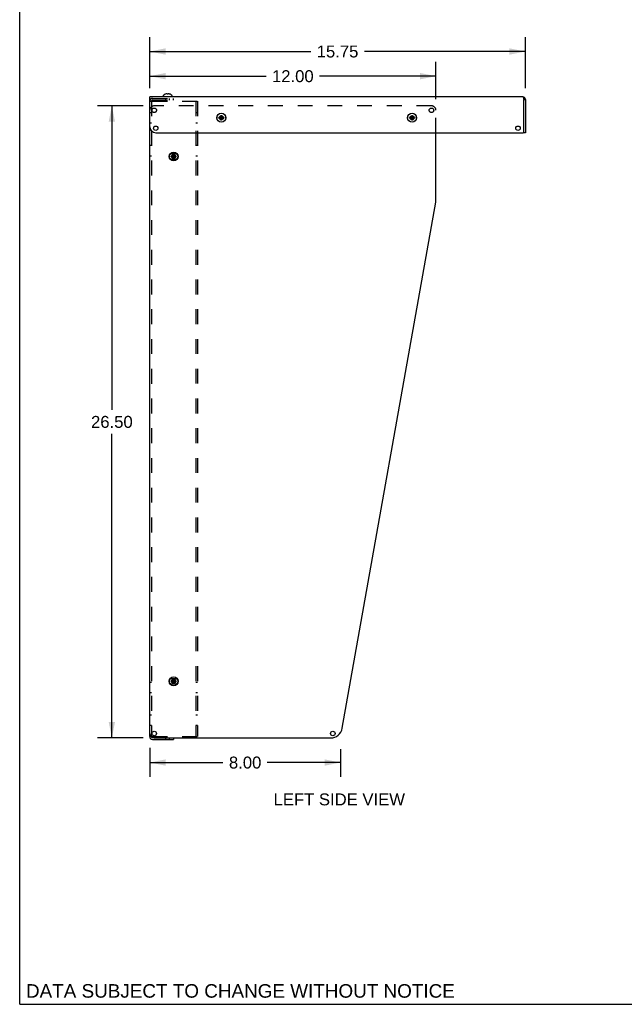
# Model space of a CAD drawing. Header units: inches. Extents: x 0 to 113, y 0 to 73.
# Tile 1 of 6: x 0 to 25, y 0 to 41. Entities that reach past the tile are written whole.
import ezdxf

# ---------------------------------------------------------------- set-up
doc = ezdxf.new("R2010")
doc.units = ezdxf.units.IN
doc.header["$LTSCALE"] = 6.233333
doc.header["$MEASUREMENT"] = 0
doc.linetypes.add('HIDDEN', pattern=[0.2, 0.1, -0.1])
doc.layers.get('0').update_dxf_attribs({"linetype": 'CONTINUOUS'})
doc.layers.add('DEFAULT_2', color=8, linetype='HIDDEN')
doc.layers.add('DIMENSIONS', color=7, linetype='CONTINUOUS')
doc.styles.get("Standard").update_dxf_attribs({"font": 'arial.ttf'})
doc.dimstyles.new('DIMSTYLE_1', dxfattribs={"dimtxt": 0.5, "dimasz": 0.666667, "dimexe": 0.09, "dimexo": 0.07, "dimgap": 0.0375, "dimtad": 0, "dimtih": 1, "dimtoh": 1, "dimzin": 4, "dimdsep": 46, "dimtxsty": 'Standard', "dimblk": '_FILLED', "dimblk1": '_FILLED', "dimblk2": '_FILLED', "dimcen": 0.09, "dimadec": 3, "dimazin": 1, "dimtfac": 1, "dimtdec": 3, "dimtofl": 0, "dimtmove": 0, "dimatfit": 3, "dimldrblk": '_FILLED', "dimfxl": 0, "dimtolj": 1, "dimtzin": 4, "dimarcsym": 0})

# ---------------------------------------------------------------- blocks, each defined once
blk = doc.blocks.new('_FILLED')
at = {"color": 0, "linetype": 'ByBlock'}
blk.add_solid([(0, 0), (-1, 0.2), (-1, -0.2)], dxfattribs=at)
blk = doc.blocks.new('*D19')
at = {"layer": 'DIMENSIONS', "color": 2, "linetype": 'Continuous'}
for p, q in [((5.455, 38.403), (5.455, 39.508)), ((17.455, 37.945), (17.455, 39.508)), ((5.455, 38.908), (10.332, 38.908)), ((17.455, 38.908), (12.579, 38.908))]:
    blk.add_line(p, q, dxfattribs=at)
at = {"layer": 'DIMENSIONS', "color": 2, "linetype": 'Continuous', "xscale": 0.6666666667, "yscale": 0.6666666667, "zscale": 0.6666666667, "rotation": 180}
blk.add_blockref('_FILLED', (5.455, 38.908), dxfattribs=at)
at = {"layer": 'DIMENSIONS', "color": 2, "linetype": 'Continuous', "xscale": 0.6666666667, "yscale": 0.6666666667, "zscale": 0.6666666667}
blk.add_blockref('_FILLED', (17.455, 38.908), dxfattribs=at)
at = {"layer": 'DIMENSIONS', "color": 2, "linetype": 'Continuous', "insert": (11.455, 39.158), "char_height": 0.5, "width": 1.74721, "attachment_point": 2, "line_spacing_factor": 0.9}
blk.add_mtext('12.00', dxfattribs=at)
blk = doc.blocks.new('*D20')
at = {"layer": 'DIMENSIONS', "color": 2, "linetype": 'Continuous'}
for p, q in [((5.176, 37.666), (3.266, 37.666)), ((3.866, 37.666), (3.866, 24.916)), ((3.866, 11.166), (3.866, 23.916)), ((5.176, 11.166), (3.266, 11.166))]:
    blk.add_line(p, q, dxfattribs=at)
at = {"layer": 'DIMENSIONS', "color": 2, "linetype": 'Continuous', "xscale": 0.6666666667, "yscale": 0.6666666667, "zscale": 0.6666666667}
for p, rotation in [((3.866, 37.666), 90), ((3.866, 11.166), 270)]:
    blk.add_blockref('_FILLED', p, dxfattribs=dict(at, rotation=rotation))
at = {"layer": 'DIMENSIONS', "color": 2, "linetype": 'Continuous', "insert": (3.866, 24.666), "char_height": 0.5, "width": 1.74721, "attachment_point": 2, "line_spacing_factor": 0.9}
blk.add_mtext('26.50', dxfattribs=at)
blk = doc.blocks.new('*D24')
at = {"layer": 'DIMENSIONS', "color": 2, "linetype": 'Continuous'}
for p, q in [((5.455, 10.753), (5.455, 9.535)), ((13.455, 10.699), (13.455, 9.535)), ((5.455, 10.135), (8.526, 10.135)), ((13.455, 10.135), (10.385, 10.135))]:
    blk.add_line(p, q, dxfattribs=at)
at = {"layer": 'DIMENSIONS', "color": 2, "linetype": 'Continuous', "xscale": 0.6666666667, "yscale": 0.6666666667, "zscale": 0.6666666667, "rotation": 180}
blk.add_blockref('_FILLED', (5.455, 10.135), dxfattribs=at)
at = {"layer": 'DIMENSIONS', "color": 2, "linetype": 'Continuous', "xscale": 0.6666666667, "yscale": 0.6666666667, "zscale": 0.6666666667}
blk.add_blockref('_FILLED', (13.455, 10.135), dxfattribs=at)
at = {"layer": 'DIMENSIONS', "color": 2, "linetype": 'Continuous', "insert": (9.455, 10.385), "char_height": 0.5, "width": 1.35874, "attachment_point": 2, "line_spacing_factor": 0.9}
blk.add_mtext('8.00', dxfattribs=at)
blk = doc.blocks.new('*D25')
at = {"layer": 'DIMENSIONS', "color": 2, "linetype": 'Continuous'}
for p, q in [((5.455, 38.403), (5.455, 40.543)), ((21.205, 38.403), (21.205, 40.543)), ((5.455, 39.943), (12.207, 39.943)), ((21.205, 39.943), (14.454, 39.943))]:
    blk.add_line(p, q, dxfattribs=at)
at = {"layer": 'DIMENSIONS', "color": 2, "linetype": 'Continuous', "xscale": 0.6666666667, "yscale": 0.6666666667, "zscale": 0.6666666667, "rotation": 180}
blk.add_blockref('_FILLED', (5.455, 39.943), dxfattribs=at)
at = {"layer": 'DIMENSIONS', "color": 2, "linetype": 'Continuous', "xscale": 0.6666666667, "yscale": 0.6666666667, "zscale": 0.6666666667}
blk.add_blockref('_FILLED', (21.205, 39.943), dxfattribs=at)
at = {"layer": 'DIMENSIONS', "color": 2, "linetype": 'Continuous', "insert": (13.33, 40.193), "char_height": 0.5, "width": 1.74721, "attachment_point": 2, "line_spacing_factor": 0.9}
blk.add_mtext('15.75', dxfattribs=at)

msp = doc.modelspace()

# ---------------------------------------------------------------- linework, layer by layer
at = {"color": 7, "linetype": 'Continuous'}
for p, q in [((0, 0), (0, 73.3333)), ((5.4554, 11.3532), (5.4554, 38.0382)), ((21.1034, 38.0382), (5.4554, 38.0382)), ((6.0189, 38.0382), (6.0189, 38.0847)), ((6.1062, 38.1511), (6.1059, 38.1515)), ((6.1071, 38.1515), (6.1062, 38.1511)), ((6.1899, 38.1515), (6.1899, 38.1616)), ((6.19, 38.1511), (6.1899, 38.1515)), ((6.2209, 38.1616), (6.2209, 38.1515)), ((6.2209, 38.1515), (6.2209, 38.1511)), ((6.2445, 38.1662), (6.2403, 38.1665)), ((6.2739, 38.1616), (6.2697, 38.1625)), ((6.3047, 38.1511), (6.3037, 38.1515)), ((6.3049, 38.1515), (6.3047, 38.1511)), ((6.3919, 38.0382), (6.3919, 38.0847)), ((21.1402, 37.9561), (21.1454, 37.9362)), ((21.1454, 37.9362), (21.2054, 37.9362)), ((21.2054, 37.9362), (21.2054, 36.5382)), ((8.356, 37.1511), (8.5548, 37.1802)), ((8.357, 37.151), (8.356, 37.1511)), ((8.3563, 37.182), (8.5545, 37.1493)), ((8.3563, 37.182), (8.3573, 37.182)), ((8.3868, 37.1508), (8.357, 37.151)), ((8.3573, 37.182), (8.3871, 37.1818)), ((8.3868, 37.1508), (8.5241, 37.1806)), ((8.4202, 37.1311), (8.3868, 37.1508)), ((8.3871, 37.1818), (8.4208, 37.2009)), ((8.5238, 37.1496), (8.3871, 37.1818)), ((8.4202, 37.1311), (8.4906, 37.2002)), ((8.4208, 37.2009), (8.4405, 37.2343)), ((8.49, 37.1305), (8.4208, 37.2009)), ((8.4391, 37.0665), (8.4718, 37.2648)), ((8.4393, 37.0973), (8.4715, 37.234)), ((8.4405, 37.2343), (8.4408, 37.2641)), ((8.4703, 37.097), (8.4405, 37.2343)), ((8.4408, 37.2641), (8.4408, 37.2651)), ((8.47, 37.0663), (8.4408, 37.2651)), ((8.4718, 37.2638), (8.4715, 37.234)), ((8.4715, 37.234), (8.4906, 37.2002)), ((8.4718, 37.2648), (8.4718, 37.2638)), ((8.5238, 37.1496), (8.49, 37.1305)), ((8.4906, 37.2002), (8.5241, 37.1806)), ((8.5536, 37.1493), (8.5238, 37.1496)), ((8.5241, 37.1806), (8.5538, 37.1803)), ((8.5545, 37.1493), (8.5536, 37.1493)), ((8.5538, 37.1803), (8.5548, 37.1802)), ((16.356, 37.1511), (16.5548, 37.1802)), ((16.357, 37.151), (16.356, 37.1511)), ((16.3563, 37.182), (16.3573, 37.182)), ((16.3563, 37.182), (16.5545, 37.1493)), ((16.3868, 37.1508), (16.357, 37.151)), ((16.3573, 37.182), (16.3871, 37.1818)), ((16.3868, 37.1508), (16.5241, 37.1806)), ((16.4202, 37.1311), (16.3868, 37.1508)), ((16.3871, 37.1818), (16.4208, 37.2009)), ((16.3871, 37.1818), (16.5238, 37.1496)), ((16.4202, 37.1311), (16.4906, 37.2002)), ((16.4208, 37.2009), (16.4405, 37.2343)), ((16.49, 37.1305), (16.4208, 37.2009)), ((16.4391, 37.0665), (16.4718, 37.2648)), ((16.4393, 37.0973), (16.4715, 37.234)), ((16.4405, 37.2343), (16.4408, 37.2641)), ((16.4703, 37.097), (16.4405, 37.2343)), ((16.4408, 37.2641), (16.4408, 37.2651)), ((16.47, 37.0663), (16.4408, 37.2651)), ((16.4718, 37.2638), (16.4715, 37.234)), ((16.4715, 37.234), (16.4906, 37.2002)), ((16.4718, 37.2648), (16.4718, 37.2638)), ((16.5238, 37.1496), (16.49, 37.1305)), ((16.4906, 37.2002), (16.5241, 37.1806)), ((16.5536, 37.1493), (16.5238, 37.1496)), ((16.5241, 37.1806), (16.5538, 37.1803)), ((16.5545, 37.1493), (16.5536, 37.1493)), ((16.5538, 37.1803), (16.5548, 37.1802)), ((8.4393, 37.0973), (8.4202, 37.1311)), ((8.439, 37.0675), (8.4393, 37.0973)), ((8.4391, 37.0665), (8.439, 37.0675)), ((8.4703, 37.097), (8.47, 37.0672)), ((8.47, 37.0672), (8.47, 37.0663)), ((8.49, 37.1305), (8.4703, 37.097)), ((16.4393, 37.0973), (16.4202, 37.1311)), ((16.439, 37.0675), (16.4393, 37.0973)), ((16.4391, 37.0665), (16.439, 37.0675)), ((16.4703, 37.097), (16.47, 37.0672)), ((16.47, 37.0672), (16.47, 37.0663)), ((16.49, 37.1305), (16.4703, 37.097)), ((5.7054, 36.5382), (21.1154, 36.5382)), ((17.4554, 33.7098), (17.4554, 36.5382)), ((21.2054, 36.5382), (21.1454, 36.5382)), ((6.356, 35.5261), (6.5548, 35.5552)), ((6.357, 35.526), (6.356, 35.5261)), ((6.5545, 35.5243), (6.3563, 35.557)), ((6.3563, 35.557), (6.3573, 35.557)), ((6.3868, 35.5258), (6.357, 35.526)), ((6.3573, 35.557), (6.3871, 35.5568)), ((6.3868, 35.5258), (6.5241, 35.5556)), ((6.4202, 35.5061), (6.3868, 35.5258)), ((6.3871, 35.5568), (6.4208, 35.5759)), ((6.5238, 35.5246), (6.3871, 35.5568)), ((6.4202, 35.5061), (6.4906, 35.5752)), ((6.4393, 35.4723), (6.4202, 35.5061)), ((6.4208, 35.5759), (6.4405, 35.6093)), ((6.49, 35.5055), (6.4208, 35.5759)), ((6.4391, 35.4415), (6.4718, 35.6398)), ((6.4393, 35.4723), (6.4715, 35.609)), ((6.4405, 35.6093), (6.4408, 35.6391)), ((6.4703, 35.472), (6.4405, 35.6093)), ((6.4408, 35.6391), (6.4408, 35.6401)), ((6.47, 35.4413), (6.4408, 35.6401)), ((6.49, 35.5055), (6.4703, 35.472)), ((6.4718, 35.6388), (6.4715, 35.609)), ((6.4715, 35.609), (6.4906, 35.5752)), ((6.4718, 35.6398), (6.4718, 35.6388)), ((6.5238, 35.5246), (6.49, 35.5055)), ((6.4906, 35.5752), (6.5241, 35.5556)), ((6.5536, 35.5243), (6.5238, 35.5246)), ((6.5241, 35.5556), (6.5538, 35.5553)), ((6.5545, 35.5243), (6.5536, 35.5243)), ((6.5538, 35.5553), (6.5548, 35.5552)), ((6.439, 35.4425), (6.4393, 35.4723)), ((6.4391, 35.4415), (6.439, 35.4425)), ((6.4703, 35.472), (6.47, 35.4422)), ((6.47, 35.4422), (6.47, 35.4413)), ((13.5288, 11.5781), (17.4477, 33.6222)), ((6.4391, 13.4415), (6.4718, 13.6398)), ((6.4405, 13.6093), (6.4408, 13.6391)), ((6.47, 13.4413), (6.4408, 13.6401)), ((6.4408, 13.6391), (6.4408, 13.6401)), ((6.4718, 13.6388), (6.4715, 13.609)), ((6.4718, 13.6398), (6.4718, 13.6388)), ((6.356, 13.5261), (6.5548, 13.5552)), ((6.357, 13.526), (6.356, 13.5261)), ((6.3563, 13.557), (6.5545, 13.5243)), ((6.3563, 13.557), (6.3573, 13.557)), ((6.3868, 13.5258), (6.357, 13.526)), ((6.3573, 13.557), (6.3871, 13.5568)), ((6.3868, 13.5258), (6.5241, 13.5556)), ((6.4202, 13.5061), (6.3868, 13.5258)), ((6.3871, 13.5568), (6.4208, 13.5759)), ((6.3871, 13.5568), (6.5238, 13.5246)), ((6.4202, 13.5061), (6.4906, 13.5752)), ((6.4393, 13.4723), (6.4202, 13.5061)), ((6.4208, 13.5759), (6.4405, 13.6093)), ((6.49, 13.5055), (6.4208, 13.5759)), ((6.439, 13.4425), (6.4393, 13.4723)), ((6.4391, 13.4415), (6.439, 13.4425)), ((6.4393, 13.4723), (6.4715, 13.609)), ((6.4703, 13.472), (6.4405, 13.6093)), ((6.4703, 13.472), (6.47, 13.4422)), ((6.47, 13.4422), (6.47, 13.4413)), ((6.49, 13.5055), (6.4703, 13.472)), ((6.4715, 13.609), (6.4906, 13.5752)), ((6.5238, 13.5246), (6.49, 13.5055)), ((6.4906, 13.5752), (6.5241, 13.5556)), ((6.5536, 13.5243), (6.5238, 13.5246)), ((6.5241, 13.5556), (6.5538, 13.5553)), ((6.5545, 13.5243), (6.5536, 13.5243)), ((6.5538, 13.5553), (6.5548, 13.5552)), ((5.6429, 11.1657), (13.0365, 11.1657)), ((6.4554, 11.1657), (6.4554, 11.1032)), ((0, 0), (113.3333, 0))]:
    msp.add_line(p, q, dxfattribs=at)
at = {"color": 3, "linetype": 'Continuous'}
for p, q in [((21.1454, 36.5382), (21.1454, 37.9362)), ((5.4554, 11.2202), (5.4554, 11.3532)), ((5.5074, 11.22), (5.5111, 11.22)), ((5.5724, 11.1032), (6.4554, 11.1032))]:
    msp.add_line(p, q, dxfattribs=at)
at = {"color": 7, "linetype": 'Continuous'}
for points in [[(6.1705, 38.1665), (6.1663, 38.1662), (6.1621, 38.1658), (6.1579, 38.1653), (6.1537, 38.1648), (6.1495, 38.1641), (6.1453, 38.1634), (6.1411, 38.1625), (6.1369, 38.1616)], [(6.1899, 38.1616), (6.1873, 38.1626), (6.1848, 38.1634), (6.1823, 38.1642), (6.1799, 38.1648), (6.1775, 38.1654), (6.1752, 38.1658), (6.1728, 38.1662), (6.1705, 38.1665)], [(6.2054, 38.1515), (6.2028, 38.1515), (6.2002, 38.1515), (6.1977, 38.1514), (6.1951, 38.1513), (6.1925, 38.1512), (6.19, 38.1511)], [(6.2209, 38.1511), (6.2183, 38.1512), (6.2158, 38.1513), (6.2132, 38.1514), (6.2106, 38.1515), (6.208, 38.1515), (6.2054, 38.1515)], [(6.2403, 38.1665), (6.238, 38.1662), (6.2357, 38.1658), (6.2333, 38.1654), (6.2309, 38.1648), (6.2285, 38.1642), (6.226, 38.1634), (6.2235, 38.1626), (6.2209, 38.1616)], [(6.2697, 38.1625), (6.2655, 38.1634), (6.2613, 38.1641), (6.2571, 38.1648), (6.2529, 38.1653), (6.2487, 38.1658), (6.2445, 38.1662)], [(21.1034, 38.0382), (21.1087, 38.0362), (21.1139, 38.0304), (21.1192, 38.021), (21.1244, 38.0083), (21.1297, 37.9928)], [(21.1297, 37.9928), (21.1349, 37.9752), (21.1402, 37.9561)], [(8.356, 37.1511), (8.3559, 37.1562), (8.3559, 37.1614), (8.3559, 37.1665), (8.356, 37.1717), (8.3561, 37.1769), (8.3563, 37.182)], [(8.4408, 37.2651), (8.4434, 37.2651), (8.446, 37.2651), (8.4485, 37.2652), (8.4511, 37.2652), (8.4537, 37.2652), (8.4563, 37.2652)], [(8.4563, 37.2652), (8.4589, 37.2651), (8.4615, 37.2651), (8.4641, 37.265), (8.4666, 37.265), (8.4692, 37.2649), (8.4718, 37.2648)], [(8.5548, 37.1802), (8.5549, 37.1751), (8.5549, 37.1699), (8.5549, 37.1648), (8.5548, 37.1596), (8.5547, 37.1545), (8.5545, 37.1493)], [(16.356, 37.1511), (16.3559, 37.1562), (16.3559, 37.1614), (16.3559, 37.1665), (16.356, 37.1717), (16.3561, 37.1769), (16.3563, 37.182)], [(16.4408, 37.2651), (16.4434, 37.2651), (16.446, 37.2651), (16.4485, 37.2652), (16.4511, 37.2652), (16.4537, 37.2652), (16.4563, 37.2652)], [(16.4563, 37.2652), (16.4589, 37.2651), (16.4615, 37.2651), (16.4641, 37.265), (16.4666, 37.265), (16.4692, 37.2649), (16.4718, 37.2648)], [(16.5548, 37.1802), (16.5549, 37.1751), (16.5549, 37.1699), (16.5549, 37.1648), (16.5548, 37.1596), (16.5547, 37.1545), (16.5545, 37.1493)], [(8.4545, 37.0662), (8.4519, 37.0662), (8.4494, 37.0662), (8.4468, 37.0663), (8.4442, 37.0664), (8.4416, 37.0664), (8.4391, 37.0665)], [(8.47, 37.0663), (8.4674, 37.0662), (8.4649, 37.0662), (8.4623, 37.0662), (8.4597, 37.0661), (8.4571, 37.0661), (8.4545, 37.0662)], [(16.4545, 37.0662), (16.4519, 37.0662), (16.4494, 37.0662), (16.4468, 37.0663), (16.4442, 37.0664), (16.4416, 37.0664), (16.4391, 37.0665)], [(16.47, 37.0663), (16.4674, 37.0662), (16.4649, 37.0662), (16.4623, 37.0662), (16.4597, 37.0661), (16.4571, 37.0661), (16.4545, 37.0662)], [(6.356, 35.5261), (6.3559, 35.5312), (6.3559, 35.5364), (6.3559, 35.5415), (6.356, 35.5467), (6.3561, 35.5519), (6.3563, 35.557)], [(6.4408, 35.6401), (6.4434, 35.6401), (6.446, 35.6401), (6.4485, 35.6402), (6.4511, 35.6402), (6.4537, 35.6402), (6.4563, 35.6402)], [(6.4563, 35.6402), (6.4589, 35.6401), (6.4615, 35.6401), (6.4641, 35.64), (6.4666, 35.64), (6.4692, 35.6399), (6.4718, 35.6398)], [(6.5548, 35.5552), (6.5549, 35.5501), (6.5549, 35.5449), (6.5549, 35.5398), (6.5548, 35.5346), (6.5547, 35.5295), (6.5545, 35.5243)], [(6.4545, 35.4412), (6.4519, 35.4412), (6.4494, 35.4412), (6.4468, 35.4413), (6.4442, 35.4414), (6.4416, 35.4414), (6.4391, 35.4415)], [(6.47, 35.4413), (6.4674, 35.4412), (6.4649, 35.4412), (6.4623, 35.4412), (6.4597, 35.4411), (6.4571, 35.4411), (6.4545, 35.4412)], [(6.4408, 13.6401), (6.4434, 13.6401), (6.446, 13.6401), (6.4485, 13.6402), (6.4511, 13.6402), (6.4537, 13.6402), (6.4563, 13.6402)], [(6.4563, 13.6402), (6.4589, 13.6401), (6.4615, 13.6401), (6.4641, 13.64), (6.4666, 13.64), (6.4692, 13.6399), (6.4718, 13.6398)], [(6.356, 13.5261), (6.3559, 13.5312), (6.3559, 13.5364), (6.3559, 13.5415), (6.356, 13.5467), (6.3561, 13.5519), (6.3563, 13.557)], [(6.4545, 13.4412), (6.4519, 13.4412), (6.4494, 13.4412), (6.4468, 13.4413), (6.4442, 13.4414), (6.4416, 13.4414), (6.4391, 13.4415)], [(6.47, 13.4413), (6.4674, 13.4412), (6.4649, 13.4412), (6.4623, 13.4412), (6.4597, 13.4411), (6.4571, 13.4411), (6.4545, 13.4412)], [(6.5548, 13.5552), (6.5549, 13.5501), (6.5549, 13.5449), (6.5549, 13.5398), (6.5548, 13.5346), (6.5547, 13.5295), (6.5545, 13.5243)]]:
    msp.add_lwpolyline(points, dxfattribs=at)
at = {"color": 3, "linetype": 'Continuous'}
msp.add_lwpolyline([(5.4554, 11.2202), (5.4577, 11.2201), (5.5074, 11.22)], dxfattribs=at)
at = {"color": 7, "linetype": 'Continuous'}
for centre, radius in [((8.4554, 37.1657), 0.1865), ((16.4554, 37.1657), 0.1865), ((5.7054, 36.7257), 0.0938), ((20.8954, 36.7257), 0.0938), ((6.4554, 35.5407), 0.1865), ((6.4554, 13.5407), 0.1865), ((5.6429, 11.3532), 0.0938), ((13.1295, 11.3532), 0.0938)]:
    msp.add_circle(centre, radius, dxfattribs=at)
for centre, radius, start, end in [((6.0389, 38.0847), 0.02, 133.5138, 180), ((6.2054, 37.9093), 0.2618, 112.33569, 133.5138), ((6.2054, 37.9093), 0.2614, 105.19411, 112.08938), ((6.2054, 37.9093), 0.2614, 67.91062, 74.80589), ((6.2054, 37.9093), 0.2618, 46.4862, 67.66431), ((6.3719, 38.0847), 0.02, 0, 46.4862), ((21.1034, 37.9362), 0.102, 0, 90), ((8.3769, 37.1662), 0.109, 168.23224, 191.43292), ((8.5339, 37.1662), 0.109, 348.67129, 11.77538), ((16.3769, 37.1662), 0.109, 168.23224, 191.43292), ((16.5339, 37.1662), 0.109, 348.67129, 11.77538), ((5.7054, 36.7882), 0.25, 180, 270), ((21.1154, 36.5682), 0.03, 270, 360), ((6.3769, 35.5407), 0.109, 168.45176, 191.60415), ((6.5339, 35.5407), 0.109, 348.45176, 11.60415), ((16.9554, 33.7098), 0.5, 349.9194, 360), ((6.3769, 13.5407), 0.109, 168.45176, 191.60415), ((6.5339, 13.5407), 0.109, 348.45176, 11.60415), ((13.0365, 11.6657), 0.5, 270, 349.9194), ((5.6429, 11.3532), 0.1875, 180, 270), ((5.5724, 11.2202), 0.042, 209.46238, 270)]:
    msp.add_arc(centre, radius, start, end, dxfattribs=at)
at = {"color": 3, "linetype": 'Continuous'}
msp.add_arc((5.5724, 11.2202), 0.117, 180, 270, dxfattribs=at)
at = {"layer": 'DEFAULT_2', "color": 8, "linetype": 'HIDDEN'}
for p, q in [((5.5724, 37.9782), (6.4554, 37.9782)), ((6.1224, 37.9032), (6.1224, 37.9782)), ((6.2884, 37.9032), (6.2884, 37.9782)), ((6.4554, 37.9032), (6.4554, 37.9782)), ((5.4554, 37.8612), (5.4577, 37.8612)), ((5.5304, 37.8612), (5.4554, 37.8612)), ((5.4577, 37.8612), (5.4751, 37.8613)), ((5.4751, 37.8613), (5.5496, 37.8614)), ((5.5304, 37.8612), (5.5304, 11.2202)), ((5.5304, 37.8612), (5.5319, 37.8612)), ((5.5319, 37.8612), (5.5427, 37.8613)), ((5.5427, 37.8613), (5.5724, 37.8614)), ((5.5496, 37.8614), (5.5724, 37.8614)), ((5.5724, 37.9032), (6.4554, 37.9032)), ((5.5724, 37.8614), (7.4554, 37.8614)), ((17.2679, 37.6657), (5.6429, 37.6657)), ((7.3804, 37.8614), (7.3804, 11.2199)), ((7.4554, 37.8614), (7.4554, 11.2199)), ((5.4554, 37.3844), (5.5304, 37.3844)), ((7.3804, 37.3844), (7.4554, 37.3844)), ((17.4554, 36.5382), (17.4554, 37.4782)), ((5.4554, 36.9469), (5.5304, 36.9469)), ((7.3804, 36.9469), (7.4554, 36.9469)), ((5.4554, 36.0094), (5.5304, 36.0094)), ((7.3804, 36.0094), (7.4554, 36.0094)), ((5.4554, 35.5719), (5.5304, 35.5719)), ((6.5339, 35.6497), (6.3769, 35.6497)), ((7.3804, 35.5719), (7.4554, 35.5719)), ((6.3769, 35.4317), (6.5339, 35.4317)), ((6.5339, 13.6497), (6.3769, 13.6497)), ((5.4554, 13.5094), (5.5304, 13.5094)), ((6.3769, 13.4317), (6.5339, 13.4317)), ((7.3804, 13.5094), (7.4554, 13.5094)), ((5.4554, 13.0719), (5.5304, 13.0719)), ((7.3804, 13.0719), (7.4554, 13.0719)), ((5.4554, 12.1344), (5.5304, 12.1344)), ((7.3804, 12.1344), (7.4554, 12.1344)), ((5.4554, 11.6969), (5.5304, 11.6969)), ((7.3804, 11.6969), (7.4554, 11.6969)), ((5.5304, 11.2202), (5.4554, 11.2202)), ((5.5111, 11.22), (5.5724, 11.2199)), ((5.5724, 11.2199), (7.4554, 11.2199)), ((5.5724, 11.1782), (6.4554, 11.1782)), ((6.1224, 11.1032), (6.1224, 11.1782)), ((6.2884, 11.1032), (6.2884, 11.1782)), ((6.4554, 11.1782), (6.4554, 11.1657))]:
    msp.add_line(p, q, dxfattribs=at)
msp.add_lwpolyline([(5.5304, 11.2202), (5.5319, 11.2201), (5.536, 11.2201), (5.5724, 11.2199)], dxfattribs=at)
for centre, radius in [((5.6429, 37.4782), 0.0938), ((17.2679, 37.4782), 0.0938), ((8.4554, 37.1657), 0.083), ((16.4554, 37.1657), 0.083), ((6.4554, 35.5407), 0.083), ((6.4554, 13.5407), 0.083)]:
    msp.add_circle(centre, radius, dxfattribs=at)
for centre, radius, start, end in [((5.5724, 37.8612), 0.117, 90, 180), ((5.6429, 37.4782), 0.1875, 90, 180), ((5.5724, 37.8612), 0.042, 90, 180), ((17.2679, 37.4782), 0.1875, 0, 90), ((6.3769, 35.5407), 0.109, 90, 168.45176), ((6.3769, 35.5407), 0.109, 191.60415, 270), ((6.5339, 35.5407), 0.109, 11.60415, 90), ((6.5339, 35.5407), 0.109, 270, 348.45176), ((6.3769, 13.5407), 0.109, 90, 168.45176), ((6.5339, 13.5407), 0.109, 11.60415, 90), ((6.3769, 13.5407), 0.109, 191.60415, 270), ((6.5339, 13.5407), 0.109, 270, 348.45176), ((5.5724, 11.2202), 0.042, 180, 209.46238)]:
    msp.add_arc(centre, radius, start, end, dxfattribs=at)

# ---------------------------------------------------------------- texts
at = {"layer": 'DIMENSIONS', "color": 2, "linetype": 'Continuous', "attachment_point": 2, "line_spacing_factor": 0.9}
for s, insert, char_height, width in [('LEFT SIDE VIEW', (13.402, 8.8401), 0.5, 5.498141), ('DATA SUBJECT TO CHANGE WITHOUT NOTICE', (9.2564, 0.8444), 0.566667, 17.952169)]:
    msp.add_mtext(s, dxfattribs=dict(at, insert=insert, char_height=char_height, width=width))

# ---------------------------------------------------------------- dimensions: what is measured, and where the dimension line sits
at = {"layer": 'DIMENSIONS', "color": 2, "linetype": 'Continuous'}
for base, p1, p2, angle, picture, middle in [((5.4554, 39.9427), (21.2054, 38.3328), (5.4554, 38.3328), 180, '*D25', (13.3535, 39.9399)), ((3.8657, 37.6657), (5.2463, 11.1657), (5.2463, 37.6657), 90, '*D20', (3.8591, 24.4129))]:
    dim = msp.add_linear_dim(base=base, p1=p1, p2=p2, angle=angle, dimstyle='DIMSTYLE_1', dxfattribs=at)
    dim.commit()
    dim.dimension.update_dxf_attribs({"geometry": picture, "text_midpoint": middle, "dimtype": 160})
for base, p1, p2, picture, middle in [((17.4554, 38.9078), (5.4554, 39.5778), (17.4554, 37.8748), '*D19', (11.4767, 38.905)), ((13.4554, 10.1348), (5.4554, 10.8235), (13.4554, 9.4648), '*D24', (9.4529, 10.132))]:
    dim = msp.add_linear_dim(base=base, p1=p1, p2=p2, dimstyle='DIMSTYLE_1', dxfattribs=at)
    dim.commit()
    dim.dimension.update_dxf_attribs({"geometry": picture, "text_midpoint": middle, "dimtype": 160})

doc.saveas('drawing.dxf')
